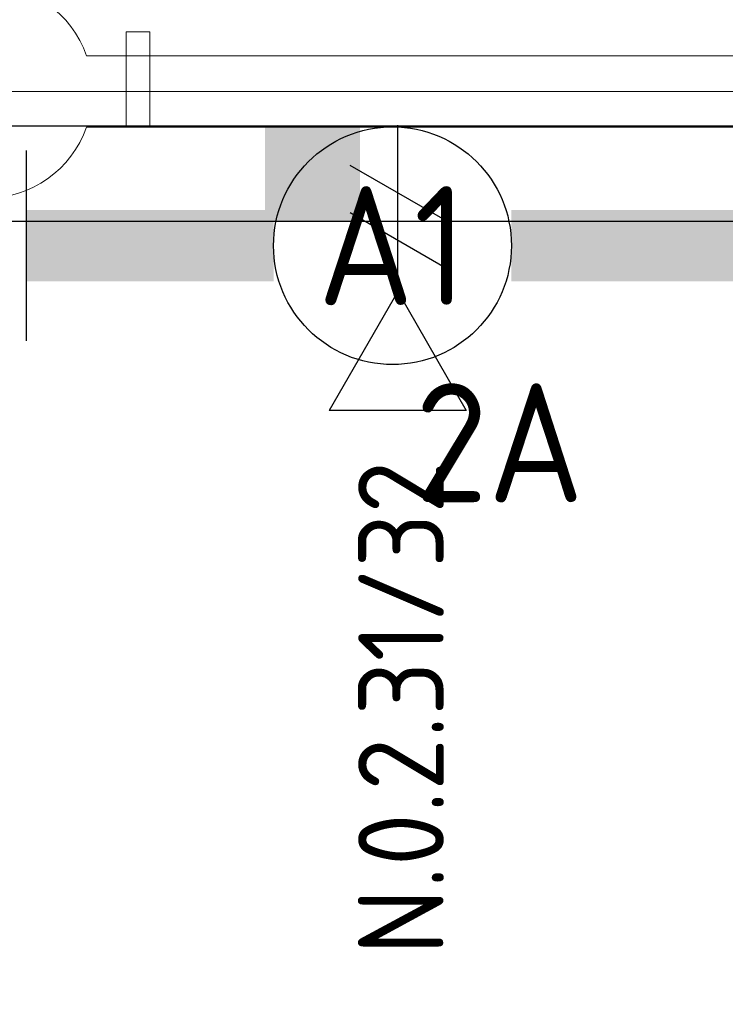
# Model space of a CAD drawing. Header units: millimetres. Extents: x -39149 to 267781, y -2340 to 58540.
# Tile 231 of 244: x 43283 to 44766, y 40980 to 43051. Entities that reach past the tile are written whole.
import ezdxf
from ezdxf.enums import TextEntityAlignment as Align

# ---------------------------------------------------------------- set-up
doc = ezdxf.new("R2010")
doc.units = ezdxf.units.MM
doc.header["$LTSCALE"] = 100
doc.header["$MEASUREMENT"] = 0
doc.linetypes.add('B0605', pattern=[141, 70, -35, 1, -35])
for name, color, linetype in [('00  Bestaand', 7, 'Continuous'), ('00  Bestaande kolommen', 7, 'Continuous'), ('A Stramien', 7, 'Continuous'), ('EL6131--_KG', 3, 'Continuous'), ('EL6311--_LICHT_BINNEN', 3, 'Continuous'), ('EL6441--_DATACOM', 3, 'Continuous')]:
    doc.layers.add(name, color=color, linetype=linetype)
doc.styles.add('BURO-018', font='isocp.shx', dxfattribs={"height": 180})
doc.styles.add('BURO-025', font='isocp.shx', dxfattribs={"height": 250})
doc.styles.add('GENERATED_STYLE_3', font='swiss.ttf', dxfattribs={"width": 0.96})

# ---------------------------------------------------------------- blocks, each defined once
blk = doc.blocks.new('Wall_54_7', base_point=(68411.5, 42900))
at = {"layer": '00  Bestaand', "color": 8, "linetype": 'Continuous', "lineweight": 0}
for p, q in [((50199.3, 42975), (43423.6, 42975)), ((43423.6, 42825), (48561.5, 42825))]:
    blk.add_line(p, q, dxfattribs=at)
blk = doc.blocks.new('Wall_150_7', base_point=(43556.5, 42825))
at = {"layer": '00  Bestaand', "color": 8, "linetype": 'Continuous', "lineweight": 0}
for p, q in [((43556.5, 43025), (43506.5, 43025)), ((43506.5, 43025), (43506.5, 42825)), ((43556.5, 42825), (43556.5, 43025)), ((43506.5, 42825), (43556.5, 42825))]:
    blk.add_line(p, q, dxfattribs=at)
blk = doc.blocks.new('Column_7_7', base_point=(43211.5, 42900))
at = {"layer": '00  Bestaande kolommen', "color": 8, "linetype": 'Continuous', "lineweight": 0}
for start, end in [(19.4712, 160.5288), (199.4712, 340.5288)]:
    blk.add_arc((43211.5, 42900), 225, start, end, dxfattribs=at)
blk = doc.blocks.new('Standard grid marker')
at = {"layer": 'A Stramien', "color": 8, "linetype": 'B0605', "lineweight": 0}
blk.add_line((4000, 0), (72400, 0), dxfattribs=at)
at = {"layer": 'A Stramien', "color": 4, "lineweight": 0, "style": 'GENERATED_STYLE_3'}
blk.add_attdef('AC_MARKERTEXT_1', text='', height=100, dxfattribs=at).set_placement((-139.2, -80), align=Align.BOTTOM_LEFT)
blk = doc.blocks.new('*U1878')
at = {"color": 0}
for p, q in [((-7.7, 2), (-7.7, -2)), ((7.7, 2), (7.7, -2))]:
    blk.add_line(p, q, dxfattribs=at)
at = {"color": 0, "linetype": 'Continuous'}
blk.add_circle((0, 0), 2.5, dxfattribs=at)
at = {"color": 0}
for points in [[(-2.5, 0.75), (-7.7, 0.75), (-2.5, -0.75), (-7.7, -0.75)], [(2.5, 0.75), (7.7, 0.75), (2.5, -0.75), (7.7, -0.75)]]:
    blk.add_solid(points, dxfattribs=at)
at = {"color": 0, "linetype": 'Continuous', "style": 'BURO-018'}
for tag, p in [('PANEL', (0, 8)), ('CIRCUIT', (0, 5)), ('SUBCIRCUIT', (4.5, 5)), ('LIGHTFIXTURECODE', (0, 0)), ('SWITCHCODE', (4.5, -3))]:
    blk.add_attdef(tag, text='', height=1.8, dxfattribs=at).set_placement(p, align=Align.MIDDLE)
blk = doc.blocks.new('E00153')
at = {"color": 0, "linetype": 'Continuous'}
for p, q in [((-1.443, 7), (1.443, 7)), ((0, 4.5), (-1.443, 7)), ((0, 4.5), (1.443, 7)), ((0, 4.5), (0, 1)), ((-1, 4), (1, 2.845)), ((-1, 3), (1, 1.845))]:
    blk.add_line(p, q, dxfattribs=at)
at = {"color": 7, "style": 'BURO-018'}
for tag, p in [('COMMENT1', (-6, 12)), ('COMMENT2', (6, 12)), ('DATACOM1', (-6, 9)), ('DATACOM2', (6, 9))]:
    blk.add_attdef(tag, text='', height=1.8, dxfattribs=at).set_placement(p, align=Align.MIDDLE)
at = {"color": 0, "style": 'BURO-018'}
blk.add_attdef('TEXT1', text='', height=1.8, dxfattribs=at).set_placement((2.5, 6), align=Align.MIDDLE)
at = {"color": 0, "linetype": 'Continuous', "style": 'BURO-018', "flags": 1}
blk.add_attdef('ARTICLECODE', text='', height=1.8, dxfattribs=at).set_placement((0, 0), align=Align.MIDDLE)

msp = doc.modelspace()

# ---------------------------------------------------------------- linework, layer by layer
at = {"layer": 'EL6131--_KG'}
msp.add_lwpolyline([(210.5, 42826.8), (210.5, 42626.8), (68066.4, 42626.8), (68066.4, 42826.8)], close=True, dxfattribs=at)
msp.add_solid([(43798.5, 42826.8), (43998.5, 42826.8), (43798.5, 42626.8), (43998.5, 42626.8)], dxfattribs=at)

# ---------------------------------------------------------------- block references
at = {"layer": '00  Bestaand', "color": 251, "lineweight": 0}
msp.add_blockref('Wall_150_7', (43556.5, 42825), dxfattribs=at)
at = {"layer": '00  Bestaand', "color": 1, "lineweight": 0}
msp.add_blockref('Wall_54_7', (68411.5, 42900), dxfattribs=at)
at = {"layer": '00  Bestaande kolommen', "color": 3, "lineweight": 0}
msp.add_blockref('Column_7_7', (43211.5, 42900), dxfattribs=at)
at = {"layer": 'A Stramien', "color": 1, "linetype": 'Continuous', "lineweight": 0, "zscale": 1000}
msp.add_blockref('Standard grid marker', (-5988.5, 42900), dxfattribs=at)
at = {"layer": 'EL6311--_LICHT_BINNEN', "linetype": 'Continuous'}
ref = msp.add_blockref('*U1878', (44066.6, 42575.4), dxfattribs=dict(at, xscale=100, yscale=100, zscale=100))
ref.add_attrib('LIGHTFIXTURECODE', 'A1', dxfattribs={"layer": '0', "linetype": 'ByBlock', "height": 250, "style": 'BURO-025'}).set_placement((44066.6, 42575.4), align=Align.MIDDLE)
ref.add_attrib('CIRCUIT', '2A', dxfattribs={"layer": '0', "linetype": 'ByBlock', "height": 250, "style": 'BURO-025'}).set_placement((44291.5, 42160.7), align=Align.MIDDLE)
at = {"layer": 'EL6441--_DATACOM', "linetype": 'Continuous'}
ref = msp.add_blockref('E00153', (44077.5, 42928.8), dxfattribs=dict(at, xscale=100, yscale=100, zscale=100, rotation=180))
ref.add_attrib('DATACOM1', 'N.0.2.31/32', dxfattribs={"layer": '0', "color": 1, "linetype": 'ByBlock', "height": 180, "rotation": 90, "style": 'BURO-018'}).set_placement((44084.2, 41603.2), align=Align.MIDDLE)

doc.saveas('drawing.dxf')
